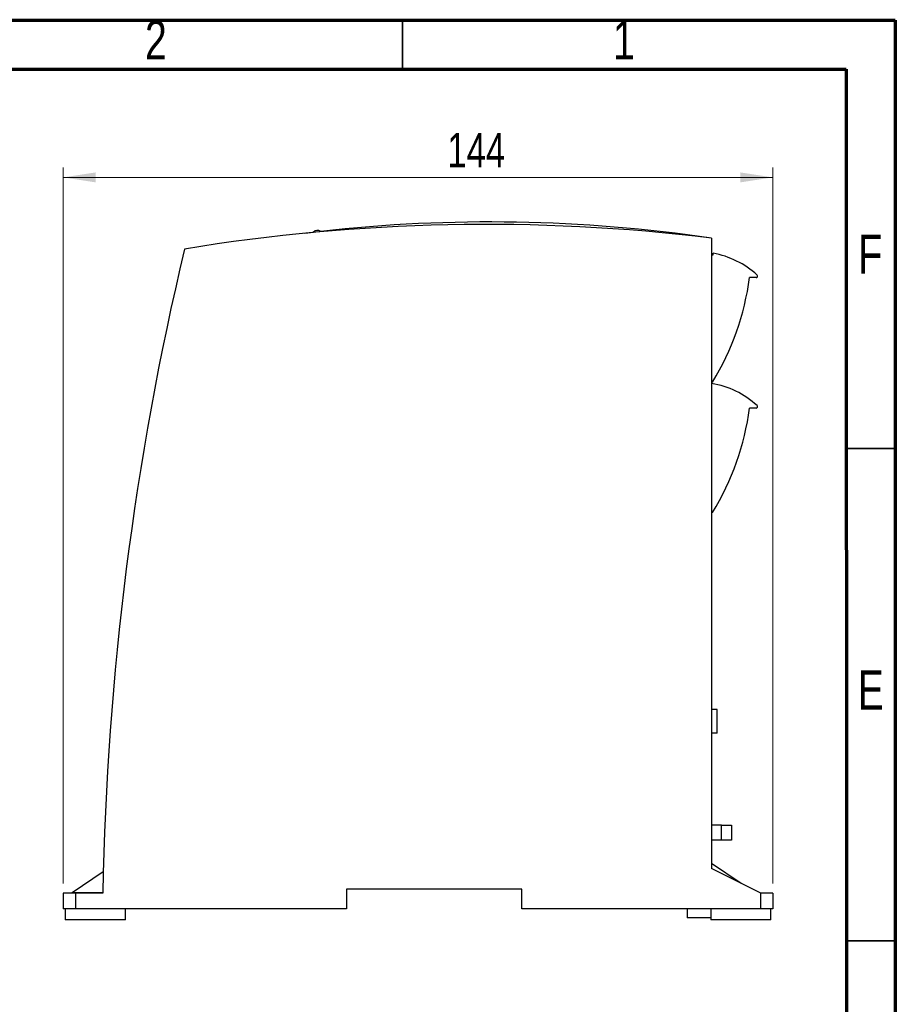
# Model space of a CAD drawing. Header units: millimetres. Extents: x 6 to 415, y 5 to 292.
# Tile 62 of 62: x 326 to 415, y 192 to 292. Entities that reach past the tile are written whole.
import ezdxf

# ---------------------------------------------------------------- set-up
doc = ezdxf.new("R2010")
doc.units = ezdxf.units.MM
doc.styles.add('SLDTEXTSTYLE0', font='TXT', dxfattribs={"width": 0.75})
doc.dimstyles.new('SLDDIMSTYLE0', dxfattribs={"dimtxt": 3.5, "dimasz": 3.302, "dimexe": 0, "dimexo": 0.0625, "dimgap": 0.875, "dimtad": 1, "dimlfac": 2, "dimrnd": 1e-09, "dimzin": 12, "dimdsep": 46, "dimtxsty": 'SLDTEXTSTYLE0', "dimsah": 1, "dimcen": 0.09, "dimadec": 0, "dimazin": 3, "dimtfac": 1, "dimtofl": 0, "dimtmove": 0, "dimatfit": 3, "dimfxl": 1, "dimfrac": 2, "dimtolj": 1, "dimtzin": 12, "dimarcsym": 0})

# ---------------------------------------------------------------- blocks, each defined once
blk = doc.blocks.new('_D_2')
at = {"color": 7, "linetype": 'Continuous', "lineweight": 18}
for p, q in [((330.564, 204.353), (330.564, 277.027)), ((402.564, 204.353), (402.564, 277.027)), ((402.564, 276.027), (330.564, 276.027))]:
    blk.add_line(p, q, dxfattribs=at)
for points in [[(330.564, 276.027), (333.866, 275.519), (333.866, 276.535)], [(402.564, 276.027), (399.262, 276.535), (399.262, 275.519)]]:
    blk.add_solid(points, dxfattribs=at)
at = {"color": 7, "linetype": 'Continuous', "lineweight": 18, "insert": (369.543, 280.538), "char_height": 3.5, "attachment_point": 1, "style": 'SLDTEXTSTYLE0'}
blk.add_mtext('144', dxfattribs=at)

msp = doc.modelspace()

# ---------------------------------------------------------------- linework, layer by layer
at = {"color": 7, "linetype": 'Continuous', "lineweight": 70}
for p, q in [((15, 292), (415, 292)), ((415, 292), (415, 5)), ((20, 287), (410, 287)), ((410, 287), (410.1581, 10))]:
    msp.add_line(p, q, dxfattribs=at)
at = {"color": 7, "linetype": 'Continuous', "lineweight": 35}
for p, q in [((365, 287), (365, 292)), ((410, 248.5), (415, 248.5)), ((410, 198.5), (415, 198.5))]:
    msp.add_line(p, q, dxfattribs=at)
at = {"color": 7, "linetype": 'Continuous', "lineweight": 25}
for p, q in [((363.489, 271.1535), (363.489, 271.1534)), ((368.489, 271.4091), (368.489, 271.409)), ((388.864, 270.7716), (388.864, 270.7722)), ((396.364, 269.8527), (396.364, 205.8527)), ((396.514, 268.1622), (396.514, 268.3269)), ((397.4202, 268.115), (397.4196, 268.1137)), ((400.864, 265.8527), (400.214, 265.8527)), ((396.456, 255.2527), (396.364, 255.2527)), ((397.4202, 254.865), (397.4196, 254.8637)), ((400.864, 252.6027), (400.214, 252.6027)), ((396.456, 242.0027), (396.364, 242.0027)), ((337.2688, 238.6277), (337.268, 238.6277)), ((396.9385, 222.0027), (396.364, 222.0027)), ((396.9385, 219.6027), (396.9385, 222.0027)), ((396.9385, 219.6027), (396.364, 219.6027)), ((397.364, 210.2527), (396.364, 210.2527)), ((397.364, 208.7527), (397.364, 210.2527)), ((397.364, 210.2527), (398.364, 210.2527)), ((398.364, 210.2527), (398.364, 208.7527)), ((397.364, 208.7527), (396.364, 208.7527)), ((398.364, 208.7527), (397.364, 208.7527)), ((399.364, 204.3527), (396.364, 206.3527)), ((331.464, 203.4106), (334.6142, 205.5618)), ((401.364, 203.3527), (396.364, 205.8527)), ((330.564, 203.3527), (330.564, 201.7527)), ((331.814, 203.3527), (330.564, 203.3527)), ((334.5644, 203.3747), (331.464, 203.4106)), ((331.464, 203.3527), (331.546, 203.4096)), ((331.814, 203.3527), (331.814, 201.7527)), ((334.564, 203.3527), (331.814, 203.3527)), ((377.114, 203.7527), (359.314, 203.7527)), ((359.314, 203.7527), (359.314, 201.7527)), ((377.114, 201.7527), (377.114, 203.7527)), ((401.314, 203.3527), (401.364, 203.3527)), ((401.314, 203.3527), (401.314, 201.7527)), ((402.564, 203.3527), (401.364, 203.3527)), ((402.564, 203.3527), (402.564, 201.7527)), ((331.814, 201.7527), (330.564, 201.7527)), ((330.764, 201.7527), (330.764, 200.6527)), ((359.314, 201.7527), (331.814, 201.7527)), ((336.864, 200.6527), (336.864, 201.7527)), ((401.314, 201.7527), (377.114, 201.7527)), ((393.864, 201.7527), (393.864, 200.8527)), ((396.264, 201.7527), (396.264, 200.6527)), ((402.564, 201.7527), (401.314, 201.7527)), ((402.364, 200.6527), (402.364, 201.7527)), ((336.864, 200.6527), (330.764, 200.6527)), ((396.264, 200.8527), (393.864, 200.8527)), ((402.364, 200.6527), (396.264, 200.6527))]:
    msp.add_line(p, q, dxfattribs=at)
at = {"color": 8, "linetype": 'Continuous', "lineweight": 25}
msp.add_line((331.814, 203.4065), (331.814, 203.3527), dxfattribs=at)
at = {"color": 7, "linetype": 'Continuous', "lineweight": 25, "flags": 128}
for points in [[(355.0936, 270.3563), (355.373, 270.3903), (355.9469, 270.4585)], [(396.364, 268.1847), (396.4328, 268.1744), (396.514, 268.1622)]]:
    msp.add_lwpolyline(points, dxfattribs=at)
at = {"color": 7, "linetype": 'Continuous', "lineweight": 25}
for centre, radius, start, end in [((373.4454, 82.9586), 188.2941, 83.008783, 99.346973), ((373.864, 117.2686), 154.2341, 81.611634, 96.392422), ((356.364, 270.1116), 0.5426, 52.808868, 140.25459), ((642.8339, 197.4565), 308.3262, 166.630125, 178.904243), ((394.9263, 259.5517), 8.9177, 47.372562, 79.744268), ((400.864, 266.0027), 0.15, 270, 47.372562), ((372.9985, 269.5353), 27.4635, 328.664093, 352.294099), ((394.9263, 246.3017), 8.9177, 47.372562, 80.722198), ((372.9985, 256.2853), 27.4635, 328.664093, 352.294099), ((400.864, 252.7527), 0.15, 270, 47.372562)]:
    msp.add_arc(centre, radius, start, end, dxfattribs=at)

# ---------------------------------------------------------------- texts
at = {"color": 7, "linetype": 'Continuous', "lineweight": 0, "char_height": 3.9688, "attachment_point": 2, "style": 'SLDTEXTSTYLE0'}
for s, insert in [('2', (339.96, 291.9683)), ('1', (387.46, 291.9683)), ('F', (412.4577, 270.2183)), ('E', (412.5078, 225.9683))]:
    msp.add_mtext(s, dxfattribs=dict(at, insert=insert))

# ---------------------------------------------------------------- dimensions: what is measured, and where the dimension line sits
at = {"color": 7, "linetype": 'Continuous', "lineweight": 18}
dim = msp.add_linear_dim(base=(330.564, 276.0267), p1=(402.564, 203.3527), p2=(330.564, 203.3527), dimstyle='SLDDIMSTYLE0', dxfattribs=at)
dim.commit()
dim.dimension.update_dxf_attribs({"geometry": '_D_2', "text_midpoint": (373.4224, 276.0267), "dimtype": 160})

doc.saveas('drawing.dxf')
